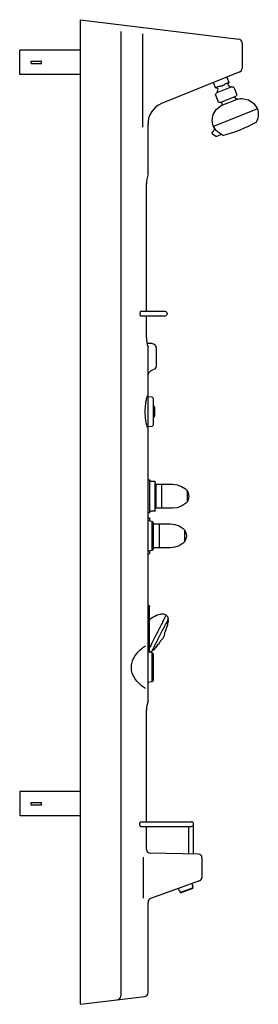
# Model space of a CAD drawing. Header units: millimetres. Extents: x 0.05 to 0.44, y 0 to 1.62.
import ezdxf

# ---------------------------------------------------------------- set-up
doc = ezdxf.new("R2010")
doc.units = ezdxf.units.MM
doc.layers.add('BLOCKS', color=3, linetype='Continuous')

msp = doc.modelspace()

# ---------------------------------------------------------------- linework, layer by layer
at = {"layer": 'BLOCKS', "linetype": 'Continuous'}
for p, q in [((0.15, 1.6202), (0.4113, 1.5881)), ((0.15, 0), (0.15, 1.6202)), ((0.2165, 1.6008), (0.2165, 0.0135)), ((0.2524, 1.5969), (0.2524, 1.4435)), ((0.4165, 1.5822), (0.4165, 1.5397)), ((0.4128, 1.5342), (0.2838, 1.4821)), ((0.2615, 1.3666), (0.2615, 1.4491)), ((0.259, 1.1404), (0.259, 1.3507)), ((0.259, 1.0974), (0.259, 1.1325)), ((0.2615, 1.0012), (0.2615, 1.0816)), ((0.2615, 0.4995), (0.2615, 0.9491)), ((0.2911, 0.6403), (0.2898, 0.641)), ((0.2918, 0.6185), (0.2924, 0.6208)), ((0.2766, 0.5899), (0.2782, 0.5919)), ((0.259, 0.3005), (0.259, 0.4846)), ((0.2497, 0.3005), (0.3326, 0.3005)), ((0.2499, 0.2926), (0.3326, 0.2926)), ((0.259, 0.2545), (0.259, 0.2926)), ((0.3286, 0.2473), (0.3286, 0.2926)), ((0.3365, 0.2473), (0.3365, 0.2965)), ((0.3445, 0.2472), (0.2649, 0.2486)), ((0.2535, 0.242), (0.2535, 0.1747)), ((0.3504, 0.2412), (0.3504, 0.209)), ((0.3464, 0.2034), (0.2655, 0.1739)), ((0.2615, 0.019), (0.2615, 0.1683)), ((0.15, 0), (0.2563, 0.0131))]:
    msp.add_line(p, q, dxfattribs=at)
at = {"layer": 'BLOCKS'}
for p, q in [((0.15, 1.57), (0.05, 1.57)), ((0.05, 1.53), (0.05, 1.57)), ((0.0688, 1.548), (0.0688, 1.552)), ((0.0688, 1.552), (0.0857, 1.552)), ((0.0688, 1.548), (0.0857, 1.548)), ((0.0857, 1.548), (0.0857, 1.552)), ((0.15, 1.53), (0.05, 1.53)), ((0.15, 0.35), (0.05, 0.35)), ((0.05, 0.35), (0.05, 0.31)), ((0.0688, 0.328), (0.0688, 0.332)), ((0.0688, 0.332), (0.0857, 0.332)), ((0.0688, 0.328), (0.0857, 0.328)), ((0.0857, 0.328), (0.0857, 0.332)), ((0.15, 0.31), (0.05, 0.31))]:
    msp.add_line(p, q, dxfattribs=at)
at = {"layer": 'BLOCKS', "linetype": 'Continuous'}
for points in [[(0.3904, 1.5252), (0.3905, 1.5252), (0.3906, 1.5252), (0.3908, 1.5252)], [(0.3904, 1.5252), (0.3905, 1.5252), (0.3906, 1.5252), (0.3908, 1.5252)], [(0.3908, 1.5252), (0.3911, 1.5252), (0.3915, 1.5249), (0.3917, 1.5246)], [(0.3908, 1.5252), (0.3911, 1.5252), (0.3915, 1.5249), (0.3917, 1.5246)], [(0.3917, 1.5246), (0.3948, 1.5168)], [(0.3696, 1.5161), (0.3697, 1.5165), (0.3699, 1.5168), (0.3703, 1.517)], [(0.3696, 1.5161), (0.3697, 1.5165), (0.3699, 1.5168), (0.3703, 1.517)], [(0.3697, 1.5157), (0.3697, 1.5159), (0.3697, 1.516), (0.3696, 1.5161)], [(0.3697, 1.5157), (0.3697, 1.5159), (0.3697, 1.516), (0.3696, 1.5161)], [(0.3729, 1.508), (0.3697, 1.5157)], [(0.3795, 1.5106), (0.3729, 1.508)], [(0.3763, 1.5072), (0.3729, 1.508)], [(0.3993, 1.5096), (0.3746, 1.4996)], [(0.3771, 1.5054), (0.3763, 1.5072)], [(0.3795, 1.5106), (0.3808, 1.5109), (0.3822, 1.5112), (0.3837, 1.5116), (0.3851, 1.5123), (0.3865, 1.513), (0.3879, 1.5139), (0.3882, 1.5142)], [(0.3948, 1.5168), (0.3882, 1.5142)], [(0.3948, 1.5168), (0.3928, 1.5139)], [(0.3928, 1.5139), (0.3936, 1.5121)], [(0.3936, 1.5121), (0.3953, 1.5116), (0.3969, 1.5105), (0.398, 1.5091)], [(0.3936, 1.5121), (0.3953, 1.5116), (0.3969, 1.5105), (0.398, 1.5091)], [(0.3993, 1.5096), (0.3997, 1.5097), (0.4001, 1.5098), (0.4004, 1.5098)], [(0.3993, 1.5096), (0.3997, 1.5097), (0.4001, 1.5098), (0.4004, 1.5098)], [(0.4004, 1.5098), (0.4016, 1.5096), (0.4025, 1.509), (0.4032, 1.508)], [(0.4004, 1.5098), (0.4016, 1.5096), (0.4025, 1.509), (0.4032, 1.508)], [(0.4032, 1.508), (0.4074, 1.4975)], [(0.3728, 1.4969), (0.373, 1.498), (0.3737, 1.499), (0.3746, 1.4996)], [(0.3728, 1.4969), (0.373, 1.498), (0.3737, 1.499), (0.3746, 1.4996)], [(0.373, 1.4958), (0.3729, 1.4961), (0.3728, 1.4965), (0.3728, 1.4969)], [(0.373, 1.4958), (0.3729, 1.4961), (0.3728, 1.4965), (0.3728, 1.4969)], [(0.3772, 1.4853), (0.373, 1.4958)], [(0.3758, 1.5018), (0.3759, 1.5031), (0.3764, 1.5043), (0.3771, 1.5054)], [(0.3758, 1.5018), (0.3759, 1.5031), (0.3764, 1.5043), (0.3771, 1.5054)], [(0.376, 1.5002), (0.3759, 1.5007), (0.3758, 1.5013), (0.3758, 1.5018)], [(0.376, 1.5002), (0.3759, 1.5007), (0.3758, 1.5013), (0.3758, 1.5018)], [(0.3805, 1.4839), (0.4061, 1.4942)], [(0.4042, 1.4935), (0.405, 1.4917)], [(0.4083, 1.4894), (0.4069, 1.4897), (0.4058, 1.4905), (0.405, 1.4917)], [(0.4083, 1.4894), (0.4069, 1.4897), (0.4058, 1.4905), (0.405, 1.4917)], [(0.4076, 1.4965), (0.4074, 1.4956), (0.4069, 1.4948), (0.4061, 1.4943)], [(0.4076, 1.4965), (0.4074, 1.4956), (0.4069, 1.4948), (0.4061, 1.4943)], [(0.4074, 1.4975), (0.4075, 1.4972), (0.4076, 1.4969), (0.4076, 1.4965)], [(0.4074, 1.4975), (0.4075, 1.4972), (0.4076, 1.4969), (0.4076, 1.4965)], [(0.3673, 1.4546), (0.369, 1.4641), (0.3739, 1.4723), (0.3814, 1.4783)], [(0.3673, 1.4546), (0.369, 1.4641), (0.3739, 1.4723), (0.3814, 1.4783)], [(0.3795, 1.4837), (0.3786, 1.4839), (0.3778, 1.4844), (0.3772, 1.4853)], [(0.3795, 1.4837), (0.3786, 1.4839), (0.3778, 1.4844), (0.3772, 1.4853)], [(0.3805, 1.4839), (0.3802, 1.4838), (0.3798, 1.4837), (0.3795, 1.4837)], [(0.3805, 1.4839), (0.3802, 1.4838), (0.3798, 1.4837), (0.3795, 1.4837)], [(0.4093, 1.4896), (0.3814, 1.4783)], [(0.3833, 1.4815), (0.3831, 1.4802), (0.3824, 1.4791), (0.3814, 1.4783)], [(0.3833, 1.4815), (0.3831, 1.4802), (0.3824, 1.4791), (0.3814, 1.4783)], [(0.383, 1.4828), (0.3823, 1.4846)], [(0.383, 1.4828), (0.3832, 1.4824), (0.3833, 1.4819), (0.3833, 1.4815)], [(0.383, 1.4828), (0.3832, 1.4824), (0.3833, 1.4819), (0.3833, 1.4815)], [(0.4093, 1.4896), (0.409, 1.4895), (0.4086, 1.4894), (0.4083, 1.4894)], [(0.4093, 1.4896), (0.409, 1.4895), (0.4086, 1.4894), (0.4083, 1.4894)], [(0.4093, 1.4896), (0.4116, 1.4901), (0.4141, 1.4904), (0.4165, 1.4906)], [(0.4093, 1.4896), (0.4116, 1.4901), (0.4141, 1.4904), (0.4165, 1.4906)], [(0.4165, 1.4906), (0.427, 1.4884), (0.4358, 1.4825), (0.4416, 1.4736)], [(0.4165, 1.4906), (0.427, 1.4884), (0.4358, 1.4825), (0.4416, 1.4736)], [(0.4416, 1.4736), (0.3693, 1.4444)], [(0.4432, 1.465), (0.443, 1.4616), (0.4422, 1.4583), (0.4411, 1.4551)], [(0.4432, 1.465), (0.443, 1.4616), (0.4422, 1.4583), (0.4411, 1.4551)], [(0.4412, 1.4734), (0.4413, 1.4732)], [(0.4417, 1.4733), (0.4425, 1.4706), (0.443, 1.4678), (0.4432, 1.465)], [(0.4417, 1.4733), (0.4425, 1.4706), (0.443, 1.4678), (0.4432, 1.465)], [(0.3693, 1.4444), (0.3682, 1.4477), (0.3675, 1.4511), (0.3673, 1.4546)], [(0.3693, 1.4444), (0.3682, 1.4477), (0.3675, 1.4511), (0.3673, 1.4546)], [(0.3699, 1.4429), (0.3697, 1.4433), (0.3695, 1.4438), (0.3693, 1.4444)], [(0.3699, 1.4429), (0.3702, 1.4423), (0.3704, 1.4416), (0.3705, 1.4409), (0.3704, 1.4403), (0.3703, 1.4396), (0.3701, 1.439), (0.3699, 1.4383), (0.3695, 1.4378)], [(0.3698, 1.4443), (0.3697, 1.4445)], [(0.3824, 1.4319), (0.3809, 1.4326), (0.3793, 1.4334), (0.3778, 1.4344), (0.3764, 1.4355), (0.375, 1.4367), (0.3737, 1.4381), (0.3725, 1.4396), (0.3714, 1.4412), (0.3703, 1.4433)], [(0.3703, 1.4433), (0.3703, 1.4433), (0.3705, 1.4421), (0.3705, 1.4408), (0.3705, 1.4403)], [(0.4407, 1.4541), (0.4407, 1.4536), (0.4406, 1.4532), (0.4404, 1.4528)], [(0.4407, 1.4541), (0.4407, 1.4536), (0.4406, 1.4532), (0.4404, 1.4528)], [(0.4404, 1.4528), (0.4406, 1.4523)], [(0.4406, 1.455), (0.4407, 1.4547), (0.4407, 1.4544), (0.4407, 1.4541)], [(0.4406, 1.455), (0.4407, 1.4547), (0.4407, 1.4544), (0.4407, 1.4541)], [(0.3675, 1.4326), (0.3673, 1.4328), (0.3672, 1.433), (0.367, 1.4333), (0.367, 1.4336), (0.3669, 1.4339), (0.367, 1.4342), (0.3671, 1.4344), (0.3672, 1.4347)], [(0.3687, 1.4367), (0.3672, 1.4347)], [(0.3675, 1.4326), (0.373, 1.4286)], [(0.3695, 1.4378), (0.3687, 1.4367)], [(0.3705, 1.4403), (0.3704, 1.44), (0.3702, 1.439), (0.3699, 1.4384), (0.3695, 1.4378)], [(0.373, 1.4286), (0.3732, 1.4285)], [(0.3746, 1.4283), (0.3743, 1.4282), (0.374, 1.4282), (0.3737, 1.4282), (0.3734, 1.4283), (0.3732, 1.4285)], [(0.3746, 1.4283), (0.3765, 1.4291)], [(0.3765, 1.4291), (0.3827, 1.4316)], [(0.3826, 1.4317), (0.3826, 1.4318), (0.3826, 1.4318), (0.3825, 1.4319), (0.3825, 1.4319), (0.3824, 1.4319)], [(0.3827, 1.4316), (0.3827, 1.4316), (0.3827, 1.4316), (0.3827, 1.4317), (0.3826, 1.4317)], [(0.3846, 1.4302), (0.3839, 1.4305), (0.3833, 1.431), (0.3829, 1.4317)], [(0.3846, 1.4302), (0.3839, 1.4305), (0.3833, 1.431), (0.3829, 1.4317)], [(0.3848, 1.4297), (0.3846, 1.4302)], [(0.2499, 1.1404), (0.2495, 1.1403), (0.2491, 1.14), (0.2487, 1.1395), (0.2485, 1.1389), (0.2483, 1.1382), (0.2481, 1.1373), (0.2481, 1.1365), (0.2481, 1.1356), (0.2483, 1.1347), (0.2485, 1.134), (0.2487, 1.1334), (0.2491, 1.1329), (0.2495, 1.1326), (0.2499, 1.1325)], [(0.2499, 1.1404), (0.2557, 1.1404)], [(0.2557, 1.1404), (0.2665, 1.1404)], [(0.2665, 1.1404), (0.2891, 1.1404)], [(0.2891, 1.1404), (0.291, 1.1399), (0.2925, 1.1384), (0.293, 1.1365)], [(0.2891, 1.1404), (0.291, 1.1399), (0.2925, 1.1384), (0.293, 1.1365)], [(0.293, 1.1365), (0.2925, 1.1345), (0.291, 1.133), (0.2891, 1.1325)], [(0.293, 1.1365), (0.2925, 1.1345), (0.291, 1.133), (0.2891, 1.1325)], [(0.2557, 1.1325), (0.2499, 1.1325)], [(0.2665, 1.1325), (0.2557, 1.1325)], [(0.2891, 1.1325), (0.2665, 1.1325)], [(0.2681, 1.0871), (0.26, 1.0872)], [(0.2682, 1.0871), (0.2716, 1.0861), (0.274, 1.0836), (0.2749, 1.0802)], [(0.2682, 1.0871), (0.2716, 1.0861), (0.274, 1.0836), (0.2749, 1.0802)], [(0.2749, 1.0802), (0.2749, 1.0507)], [(0.2615, 1.0342), (0.2616, 1.0357), (0.262, 1.0372), (0.2625, 1.0386), (0.2633, 1.0399), (0.2642, 1.041), (0.2654, 1.042), (0.2666, 1.0428), (0.268, 1.0435), (0.2694, 1.0439)], [(0.2749, 1.0507), (0.2742, 1.0476), (0.2722, 1.0452), (0.2694, 1.0439)], [(0.2749, 1.0507), (0.2742, 1.0476), (0.2722, 1.0452), (0.2694, 1.0439)], [(0.2585, 0.9574), (0.2581, 0.9595), (0.2578, 0.9618), (0.2575, 0.964), (0.2573, 0.9664), (0.2571, 0.9688), (0.257, 0.9712), (0.2569, 0.9736), (0.2569, 0.9761), (0.257, 0.9789), (0.2571, 0.9818), (0.2573, 0.9846), (0.2576, 0.9873), (0.2579, 0.9892), (0.2581, 0.9911), (0.2585, 0.9929)], [(0.2585, 0.9929), (0.2588, 0.9946), (0.2592, 0.9963), (0.2596, 0.9978), (0.26, 0.9992), (0.2603, 1), (0.2606, 1.0007), (0.2608, 1.001), (0.261, 1.0013), (0.2612, 1.0015), (0.2612, 1.0016), (0.2613, 1.0015)], [(0.2613, 1.0015), (0.2614, 1.0014), (0.2615, 1.0014), (0.2615, 1.0013), (0.2615, 1.0012), (0.2615, 1.0012)], [(0.2615, 0.9492), (0.2615, 1.0012)], [(0.2615, 1.0003), (0.2677, 0.9994)], [(0.2677, 0.9994), (0.2677, 0.9992)], [(0.2677, 0.9994), (0.2688, 0.999), (0.2695, 0.9981), (0.2698, 0.997)], [(0.2677, 0.9994), (0.2688, 0.999), (0.2695, 0.9981), (0.2698, 0.997)], [(0.2698, 0.997), (0.2698, 0.9968)], [(0.2698, 0.9968), (0.2698, 0.9533)], [(0.2698, 0.9861), (0.2708, 0.9849), (0.2716, 0.9836), (0.2723, 0.9823)], [(0.2698, 0.9861), (0.2708, 0.9849), (0.2716, 0.9836), (0.2723, 0.9823)], [(0.2723, 0.9823), (0.2723, 0.9822), (0.2723, 0.9822), (0.2723, 0.9821)], [(0.2723, 0.9823), (0.2723, 0.9822), (0.2723, 0.9822), (0.2723, 0.9821)], [(0.2723, 0.9821), (0.2723, 0.9682)], [(0.2613, 0.9488), (0.2612, 0.9488), (0.2612, 0.9488), (0.2611, 0.9488), (0.2611, 0.9489), (0.2609, 0.9491), (0.2607, 0.9493), (0.2604, 0.95), (0.2602, 0.9505), (0.26, 0.9511), (0.2598, 0.9518), (0.2596, 0.9525), (0.2592, 0.954), (0.2589, 0.9551), (0.2587, 0.9562), (0.2585, 0.9574)], [(0.2722, 0.9681), (0.271, 0.9658), (0.2698, 0.9643)], [(0.2723, 0.9682), (0.2723, 0.9681), (0.2723, 0.9681), (0.2723, 0.9681)], [(0.2723, 0.9682), (0.2723, 0.9681), (0.2723, 0.9681), (0.2723, 0.9681)], [(0.2615, 0.9492), (0.2615, 0.9491), (0.2615, 0.9491), (0.2615, 0.949), (0.2614, 0.9489), (0.2613, 0.9488)], [(0.2677, 0.9509), (0.2615, 0.95)], [(0.2698, 0.9533), (0.2695, 0.9522), (0.2688, 0.9513), (0.2677, 0.9509)], [(0.2698, 0.9533), (0.2695, 0.9522), (0.2688, 0.9513), (0.2677, 0.9509)], [(0.2615, 0.8631), (0.2645, 0.8631)], [(0.2645, 0.8088), (0.2645, 0.8631)], [(0.266, 0.8607), (0.2652, 0.8609), (0.2647, 0.8614), (0.2645, 0.8621)], [(0.266, 0.8607), (0.2652, 0.8609), (0.2647, 0.8614), (0.2645, 0.8621)], [(0.266, 0.8607), (0.2719, 0.8607)], [(0.2719, 0.8607), (0.2726, 0.8605), (0.2732, 0.8599), (0.2734, 0.8592)], [(0.2719, 0.8607), (0.2726, 0.8605), (0.2732, 0.8599), (0.2734, 0.8592)], [(0.2734, 0.8128), (0.2734, 0.8592)], [(0.2744, 0.8557), (0.2842, 0.8557)], [(0.2744, 0.8557), (0.2744, 0.8177)], [(0.2843, 0.8557), (0.3019, 0.8557)], [(0.2843, 0.8177), (0.2843, 0.8557)], [(0.3019, 0.8557), (0.3096, 0.8548), (0.3168, 0.8522), (0.3233, 0.8481)], [(0.3019, 0.8557), (0.3096, 0.8548), (0.3168, 0.8522), (0.3233, 0.8481)], [(0.3233, 0.8481), (0.3239, 0.8475), (0.3246, 0.8468), (0.3252, 0.8462)], [(0.3233, 0.8481), (0.3239, 0.8475), (0.3246, 0.8468), (0.3252, 0.8462)], [(0.3252, 0.8462), (0.3255, 0.8458), (0.3257, 0.8453), (0.3257, 0.8449)], [(0.3252, 0.8462), (0.3255, 0.8458), (0.3257, 0.8453), (0.3257, 0.8449)], [(0.3257, 0.8449), (0.3257, 0.8278)], [(0.3258, 0.8446), (0.3258, 0.8446), (0.3258, 0.8446), (0.3259, 0.8447)], [(0.3258, 0.8446), (0.3258, 0.8446), (0.3258, 0.8446), (0.3259, 0.8447)], [(0.3258, 0.8446), (0.3258, 0.8281)], [(0.3259, 0.8447), (0.3259, 0.8446), (0.326, 0.8446), (0.326, 0.8446)], [(0.3259, 0.8447), (0.3259, 0.8446), (0.326, 0.8446), (0.326, 0.8446)], [(0.326, 0.8446), (0.3274, 0.8419), (0.3283, 0.839), (0.3286, 0.836)], [(0.326, 0.8446), (0.3274, 0.8419), (0.3283, 0.839), (0.3286, 0.836)], [(0.3257, 0.8271), (0.3257, 0.8266), (0.3255, 0.8262), (0.3252, 0.8258)], [(0.3257, 0.8271), (0.3257, 0.8266), (0.3255, 0.8262), (0.3252, 0.8258)], [(0.3257, 0.8278), (0.3257, 0.8271)], [(0.3258, 0.8281), (0.3258, 0.8274)], [(0.3259, 0.8273), (0.3258, 0.8273), (0.3258, 0.8274), (0.3258, 0.8274)], [(0.3259, 0.8273), (0.3258, 0.8273), (0.3258, 0.8274), (0.3258, 0.8274)], [(0.326, 0.8274), (0.326, 0.8273), (0.3259, 0.8273), (0.3259, 0.8273)], [(0.326, 0.8274), (0.326, 0.8273), (0.3259, 0.8273), (0.3259, 0.8273)], [(0.3286, 0.836), (0.3283, 0.833), (0.3274, 0.83), (0.326, 0.8273)], [(0.3286, 0.836), (0.3283, 0.833), (0.3274, 0.83), (0.326, 0.8273)], [(0.2613, 0.8132), (0.2615, 0.8132)], [(0.2615, 0.8026), (0.2615, 0.8132)], [(0.2645, 0.8098), (0.2647, 0.8106), (0.2652, 0.8111), (0.266, 0.8113)], [(0.2645, 0.8098), (0.2647, 0.8106), (0.2652, 0.8111), (0.266, 0.8113)], [(0.2719, 0.8113), (0.266, 0.8113)], [(0.2734, 0.8128), (0.2732, 0.812), (0.2726, 0.8115), (0.2719, 0.8113)], [(0.2734, 0.8128), (0.2732, 0.812), (0.2726, 0.8115), (0.2719, 0.8113)], [(0.2744, 0.8177), (0.2744, 0.8162)], [(0.2842, 0.8162), (0.2744, 0.8162)], [(0.2843, 0.8162), (0.2843, 0.8177)], [(0.3019, 0.8162), (0.2843, 0.8162)], [(0.3233, 0.8239), (0.3168, 0.8197), (0.3096, 0.8171), (0.3019, 0.8162)], [(0.3233, 0.8239), (0.3168, 0.8197), (0.3096, 0.8171), (0.3019, 0.8162)], [(0.3252, 0.8258), (0.3246, 0.8251), (0.3239, 0.8245), (0.3233, 0.8239)], [(0.3252, 0.8258), (0.3246, 0.8251), (0.3239, 0.8245), (0.3233, 0.8239)], [(0.2645, 0.8088), (0.2615, 0.8088)], [(0.2615, 0.741), (0.2615, 0.8026)], [(0.2615, 0.8016), (0.2629, 0.8011), (0.2639, 0.8001), (0.2642, 0.7987)], [(0.2615, 0.8016), (0.2629, 0.8011), (0.2639, 0.8001), (0.2642, 0.7987)], [(0.2615, 0.796), (0.2677, 0.7951)], [(0.2642, 0.7956), (0.2642, 0.7987)], [(0.2677, 0.7951), (0.2677, 0.7532)], [(0.2677, 0.7951), (0.2677, 0.7837)], [(0.2677, 0.7951), (0.2688, 0.7947), (0.2695, 0.7938), (0.2698, 0.7927)], [(0.2677, 0.7951), (0.2688, 0.7947), (0.2695, 0.7938), (0.2698, 0.7927)], [(0.2698, 0.7927), (0.2698, 0.755)], [(0.2698, 0.7906), (0.2803, 0.7906)], [(0.2803, 0.7906), (0.2979, 0.7906)], [(0.2803, 0.7526), (0.2803, 0.7906)], [(0.2979, 0.7906), (0.3056, 0.7897), (0.3129, 0.7871), (0.3193, 0.7829)], [(0.2979, 0.7906), (0.3056, 0.7897), (0.3129, 0.7871), (0.3193, 0.7829)], [(0.3193, 0.7829), (0.32, 0.7824), (0.3207, 0.7817), (0.3213, 0.781)], [(0.3193, 0.7829), (0.32, 0.7824), (0.3207, 0.7817), (0.3213, 0.781)], [(0.3213, 0.7811), (0.3215, 0.7807), (0.3217, 0.7802), (0.3218, 0.7797)], [(0.3213, 0.7811), (0.3215, 0.7807), (0.3217, 0.7802), (0.3218, 0.7797)], [(0.3218, 0.7797), (0.3218, 0.7626)], [(0.3218, 0.7794), (0.3219, 0.7795), (0.3219, 0.7795), (0.3219, 0.7795)], [(0.3218, 0.7794), (0.3219, 0.7795), (0.3219, 0.7795), (0.3219, 0.7795)], [(0.3218, 0.7794), (0.3218, 0.7629)], [(0.3219, 0.7795), (0.322, 0.7795), (0.322, 0.7795), (0.322, 0.7795)], [(0.3219, 0.7795), (0.322, 0.7795), (0.322, 0.7795), (0.322, 0.7795)], [(0.322, 0.7795), (0.3235, 0.7768), (0.3244, 0.7739), (0.3247, 0.7708)], [(0.322, 0.7795), (0.3235, 0.7768), (0.3244, 0.7739), (0.3247, 0.7708)], [(0.3218, 0.762), (0.3217, 0.7615), (0.3215, 0.761), (0.3213, 0.7606)], [(0.3218, 0.762), (0.3217, 0.7615), (0.3215, 0.761), (0.3213, 0.7606)], [(0.3218, 0.7629), (0.3218, 0.7623)], [(0.3218, 0.7626), (0.3218, 0.762)], [(0.3219, 0.7622), (0.3219, 0.7622), (0.3219, 0.7622), (0.3218, 0.7623)], [(0.3219, 0.7622), (0.3219, 0.7622), (0.3219, 0.7622), (0.3218, 0.7623)], [(0.322, 0.7622), (0.322, 0.7622), (0.322, 0.7622), (0.3219, 0.7622)], [(0.322, 0.7622), (0.322, 0.7622), (0.322, 0.7622), (0.3219, 0.7622)], [(0.3247, 0.7708), (0.3244, 0.7678), (0.3235, 0.7649), (0.322, 0.7622)], [(0.3247, 0.7708), (0.3244, 0.7678), (0.3235, 0.7649), (0.322, 0.7622)], [(0.2677, 0.7466), (0.2615, 0.7457)], [(0.2642, 0.743), (0.2642, 0.7461)], [(0.2677, 0.7532), (0.2677, 0.7466)], [(0.2698, 0.749), (0.2695, 0.7479), (0.2688, 0.747), (0.2677, 0.7466)], [(0.2698, 0.749), (0.2695, 0.7479), (0.2688, 0.747), (0.2677, 0.7466)], [(0.2698, 0.755), (0.2698, 0.749)], [(0.2803, 0.7511), (0.2698, 0.7511)], [(0.2803, 0.7511), (0.2803, 0.7526)], [(0.2979, 0.7511), (0.2803, 0.7511)], [(0.3193, 0.7588), (0.3129, 0.7546), (0.3056, 0.752), (0.2979, 0.7511)], [(0.3193, 0.7588), (0.3129, 0.7546), (0.3056, 0.752), (0.2979, 0.7511)], [(0.3213, 0.7606), (0.3207, 0.76), (0.32, 0.7593), (0.3193, 0.7588)], [(0.3213, 0.7606), (0.3207, 0.76), (0.32, 0.7593), (0.3193, 0.7588)], [(0.2642, 0.743), (0.2639, 0.7416), (0.2629, 0.7405), (0.2615, 0.7401)], [(0.2642, 0.743), (0.2639, 0.7416), (0.2629, 0.7405), (0.2615, 0.7401)], [(0.2615, 0.7304), (0.2615, 0.741)], [(0.2615, 0.6567), (0.262, 0.6567)], [(0.262, 0.6567), (0.263, 0.6564), (0.2637, 0.6557), (0.264, 0.6547)], [(0.262, 0.6567), (0.263, 0.6564), (0.2637, 0.6557), (0.264, 0.6547)], [(0.264, 0.6012), (0.264, 0.6547)], [(0.2898, 0.641), (0.2885, 0.6414), (0.2871, 0.6418), (0.2858, 0.6421), (0.2844, 0.6421), (0.283, 0.642), (0.2817, 0.6417), (0.2785, 0.6408), (0.2754, 0.6396), (0.2727, 0.6384), (0.2702, 0.6369), (0.2677, 0.6353), (0.2652, 0.6336), (0.264, 0.6327)], [(0.2911, 0.6403), (0.2911, 0.6403), (0.291, 0.6401), (0.2908, 0.6397), (0.2906, 0.6392), (0.2902, 0.6384), (0.2898, 0.6376), (0.2892, 0.6365), (0.2886, 0.6353), (0.288, 0.634), (0.2872, 0.6325), (0.2864, 0.6308), (0.2855, 0.6291), (0.2846, 0.6272), (0.2836, 0.6253), (0.2825, 0.6232), (0.2815, 0.6211), (0.2804, 0.6189), (0.2792, 0.6167), (0.2781, 0.6144), (0.2769, 0.6121), (0.2757, 0.6098), (0.2745, 0.6075), (0.2733, 0.6052), (0.2722, 0.6029), (0.271, 0.6007), (0.2699, 0.5985), (0.2688, 0.5964), (0.2678, 0.5943), (0.2668, 0.5924), (0.2659, 0.5905), (0.265, 0.5888), (0.2642, 0.5872), (0.264, 0.5869)], [(0.2945, 0.6338), (0.2944, 0.6337), (0.2943, 0.6335), (0.2941, 0.633), (0.2938, 0.6324), (0.2934, 0.6316), (0.2929, 0.6306), (0.2923, 0.6295), (0.2917, 0.6282), (0.291, 0.6268), (0.2902, 0.6253), (0.2894, 0.6237), (0.2885, 0.6219), (0.2875, 0.62), (0.2866, 0.6181), (0.2855, 0.6161), (0.2845, 0.614), (0.2834, 0.6119), (0.2823, 0.6098), (0.2812, 0.6076), (0.2801, 0.6054), (0.279, 0.6033), (0.2779, 0.6011), (0.2769, 0.5991), (0.2758, 0.597), (0.2748, 0.5951), (0.2738, 0.5932), (0.2729, 0.5914), (0.2721, 0.5897), (0.2713, 0.5881), (0.2705, 0.5867), (0.2699, 0.5854), (0.2693, 0.5843), (0.2687, 0.5833), (0.2683, 0.5824), (0.2679, 0.5817), (0.2677, 0.5812), (0.2675, 0.5809), (0.2674, 0.5807), (0.2674, 0.5807)], [(0.2911, 0.6403), (0.2914, 0.6401), (0.2919, 0.6396), (0.2924, 0.6391), (0.2929, 0.6386), (0.2933, 0.638), (0.2936, 0.6374), (0.2939, 0.6368), (0.2941, 0.6361), (0.2943, 0.6355), (0.2944, 0.6349), (0.2944, 0.6343), (0.2945, 0.6338)], [(0.2947, 0.6321), (0.2947, 0.6321), (0.2944, 0.6301), (0.2941, 0.6282), (0.2938, 0.6264), (0.2934, 0.6245), (0.293, 0.6227), (0.2925, 0.621), (0.2924, 0.6208)], [(0.2938, 0.6325), (0.2947, 0.6321)], [(0.2918, 0.6185), (0.2915, 0.6177), (0.291, 0.6161), (0.2904, 0.6146), (0.2899, 0.6132), (0.2894, 0.612), (0.2889, 0.611), (0.2889, 0.6109)], [(0.264, 0.5795), (0.264, 0.6012)], [(0.2889, 0.611), (0.2881, 0.6063), (0.286, 0.6021), (0.2826, 0.5987)], [(0.2572, 0.5197), (0.2556, 0.5207), (0.2539, 0.5218), (0.2522, 0.523), (0.2504, 0.5245), (0.2486, 0.5261), (0.2468, 0.5279), (0.245, 0.5298), (0.2432, 0.5318), (0.2416, 0.534), (0.24, 0.5362), (0.2385, 0.5386), (0.2372, 0.5412), (0.2364, 0.5431), (0.2356, 0.5451), (0.235, 0.5472), (0.2345, 0.5493), (0.2342, 0.5515), (0.234, 0.5537), (0.234, 0.556), (0.2342, 0.5582), (0.2346, 0.5607), (0.2353, 0.5631), (0.236, 0.5654), (0.2371, 0.568), (0.2384, 0.5704), (0.2397, 0.5727), (0.2412, 0.5749), (0.243, 0.5773), (0.2448, 0.5795), (0.2467, 0.5815), (0.2487, 0.5834), (0.2506, 0.5851), (0.2523, 0.5864), (0.254, 0.5877), (0.2556, 0.5888), (0.2572, 0.5897)], [(0.2615, 0.5855), (0.2615, 0.5961)], [(0.2615, 0.5239), (0.2615, 0.5855)], [(0.2616, 0.5855), (0.2615, 0.5854)], [(0.2766, 0.5899), (0.2763, 0.5895), (0.2751, 0.588), (0.2737, 0.5864), (0.2723, 0.5849), (0.2709, 0.5834), (0.2694, 0.582), (0.269, 0.5816)], [(0.2827, 0.5987), (0.2822, 0.598), (0.2815, 0.5967), (0.2806, 0.5954), (0.2797, 0.594), (0.2787, 0.5925), (0.2782, 0.5919)], [(0.2615, 0.5799), (0.2677, 0.579)], [(0.267, 0.5805), (0.2663, 0.5801), (0.2651, 0.5796), (0.2644, 0.5795)], [(0.2674, 0.5807), (0.2672, 0.5806), (0.267, 0.5805)], [(0.2677, 0.579), (0.2677, 0.5675)], [(0.2677, 0.579), (0.2677, 0.5373)], [(0.2677, 0.579), (0.2688, 0.5785), (0.2695, 0.5777), (0.2698, 0.5765)], [(0.2677, 0.579), (0.2688, 0.5785), (0.2695, 0.5777), (0.2698, 0.5765)], [(0.269, 0.5816), (0.2681, 0.582)], [(0.2698, 0.5765), (0.2698, 0.5391)], [(0.2677, 0.5419), (0.2677, 0.5304)], [(0.2677, 0.5373), (0.2677, 0.5304)], [(0.2698, 0.5391), (0.2698, 0.5329)], [(0.2677, 0.5304), (0.2615, 0.5295)], [(0.2615, 0.5133), (0.2615, 0.5239)], [(0.2698, 0.5329), (0.2695, 0.5317), (0.2688, 0.5309), (0.2677, 0.5304)], [(0.2698, 0.5329), (0.2695, 0.5317), (0.2688, 0.5309), (0.2677, 0.5304)], [(0.3338, 0.1988), (0.3355, 0.1941)], [(0.3133, 0.186), (0.3116, 0.1907)], [(0.3133, 0.186), (0.3142, 0.1864)], [(0.3148, 0.1846), (0.3142, 0.1864)], [(0.3149, 0.1845), (0.3148, 0.1846)], [(0.3149, 0.1845), (0.3353, 0.1919)], [(0.3152, 0.1836), (0.3149, 0.1845)], [(0.3152, 0.1836), (0.3356, 0.191)], [(0.3355, 0.1941), (0.3346, 0.1938)], [(0.3352, 0.192), (0.3346, 0.1938)], [(0.3353, 0.1919), (0.3352, 0.192)], [(0.3356, 0.191), (0.3353, 0.1919)]]:
    msp.add_lwpolyline(points, dxfattribs=at)
msp.add_polyline3d([(0.2499, 0.2926, 0), (0.2498, 0.2926, 0), (0.2498, 0.2926, 0), (0.2497, 0.2926, 0), (0.2497, 0.2926, 0), (0.2496, 0.2926, 0), (0.2496, 0.2926, 0), (0.2496, 0.2926, 0), (0.2495, 0.2927, 0), (0.2495, 0.2927, 0), (0.2494, 0.2927, 0), (0.2494, 0.2927, 0), (0.2493, 0.2928, 0), (0.2493, 0.2928, 0), (0.2493, 0.2928, 0), (0.2492, 0.2929, 0), (0.2492, 0.2929, 0), (0.2491, 0.2929, 0), (0.2491, 0.293, 0), (0.2491, 0.293, 0), (0.249, 0.2931, 0), (0.249, 0.2931, 0), (0.2489, 0.2932, 0), (0.2489, 0.2932, 0), (0.2489, 0.2933, 0), (0.2488, 0.2933, 0), (0.2488, 0.2934, 0), (0.2488, 0.2934, 0), (0.2487, 0.2935, 0), (0.2487, 0.2936, 0), (0.2487, 0.2936, 0), (0.2486, 0.2937, 0), (0.2486, 0.2938, 0), (0.2486, 0.2938, 0), (0.2485, 0.2939, 0), (0.2485, 0.294, 0), (0.2485, 0.2941, 0), (0.2484, 0.2941, 0), (0.2484, 0.2942, 0), (0.2484, 0.2943, 0), (0.2484, 0.2944, 0), (0.2483, 0.2945, 0), (0.2483, 0.2945, 0), (0.2483, 0.2946, 0), (0.2483, 0.2947, 0), (0.2483, 0.2948, 0), (0.2482, 0.2949, 0), (0.2482, 0.295, 0), (0.2482, 0.2951, 0), (0.2482, 0.2952, 0), (0.2482, 0.2953, 0), (0.2482, 0.2953, 0), (0.2481, 0.2954, 0), (0.2481, 0.2955, 0), (0.2481, 0.2956, 0), (0.2481, 0.2957, 0), (0.2481, 0.2958, 0), (0.2481, 0.2959, 0), (0.2481, 0.296, 0), (0.2481, 0.2961, 0), (0.2481, 0.2962, 0), (0.2481, 0.2963, 0), (0.2481, 0.2964, 0), (0.2481, 0.2965, 0), (0.2481, 0.2966, 0), (0.2481, 0.2967, 0), (0.2481, 0.2968, 0), (0.2481, 0.2969, 0), (0.2481, 0.297, 0), (0.2481, 0.2971, 0), (0.2481, 0.2972, 0), (0.2481, 0.2973, 0), (0.2481, 0.2974, 0), (0.2481, 0.2975, 0), (0.2481, 0.2976, 0), (0.2481, 0.2977, 0), (0.2482, 0.2978, 0), (0.2482, 0.2978, 0), (0.2482, 0.2979, 0), (0.2482, 0.298, 0), (0.2482, 0.2981, 0), (0.2482, 0.2982, 0), (0.2483, 0.2983, 0), (0.2483, 0.2984, 0), (0.2483, 0.2985, 0), (0.2483, 0.2986, 0), (0.2483, 0.2986, 0), (0.2484, 0.2987, 0), (0.2484, 0.2988, 0), (0.2484, 0.2989, 0), (0.2485, 0.299, 0), (0.2485, 0.299, 0), (0.2485, 0.2991, 0), (0.2485, 0.2992, 0), (0.2486, 0.2993, 0), (0.2486, 0.2993, 0), (0.2486, 0.2994, 0), (0.2487, 0.2995, 0), (0.2487, 0.2995, 0), (0.2487, 0.2996, 0), (0.2488, 0.2997, 0), (0.2488, 0.2997, 0), (0.2488, 0.2998, 0), (0.2489, 0.2998, 0), (0.2489, 0.2999, 0), (0.2489, 0.2999, 0), (0.249, 0.3, 0), (0.249, 0.3, 0), (0.2491, 0.3001, 0), (0.2491, 0.3001, 0), (0.2491, 0.3002, 0), (0.2492, 0.3002, 0), (0.2492, 0.3002, 0), (0.2493, 0.3003, 0), (0.2493, 0.3003, 0), (0.2494, 0.3003, 0), (0.2494, 0.3004, 0), (0.2494, 0.3004, 0), (0.2495, 0.3004, 0), (0.2495, 0.3004, 0), (0.2496, 0.3004, 0), (0.2496, 0.3005, 0), (0.2497, 0.3005, 0), (0.2497, 0.3005, 0), (0.2497, 0.3005, 0), (0.2498, 0.3005, 0), (0.2498, 0.3005, 0), (0.2499, 0.3005, 0), (0.2499, 0.3005, 0)], dxfattribs=at)
for centre, radius, start, end in [((0.4105, 1.5822), 0.00597, 0, 83), ((0.4105, 1.5397), 0.00597, 292, 0), ((0.2971, 1.4491), 0.0356, 111.9758, 180.0185), ((0.335, 1.6332), 0.2094, 283.7357, 300.2657), ((0.3149, 1.35), 0.0559, 162.8148, 180.6735), ((0.3001, 1.0958), 0.0411, 177.8339, 200.1918), ((0.3072, 0.4842), 0.0482, 161.4694, 180.4864), ((0.3326, 0.2965), 0.00395, 270, 90), ((0.265, 0.2545), 0.00597, 180, 269.0003), ((0.3444, 0.2412), 0.00597, 0, 89.0003), ((0.3444, 0.209), 0.00597, 289.9983, 0), ((0.2675, 0.1683), 0.00597, 109.9983, 180), ((0.2556, 0.019), 0.00597, 277, 0), ((0.2105, 0.0135), 0.00597, 277, 0)]:
    msp.add_arc(centre, radius, start, end, dxfattribs=at)

doc.saveas('drawing.dxf')
